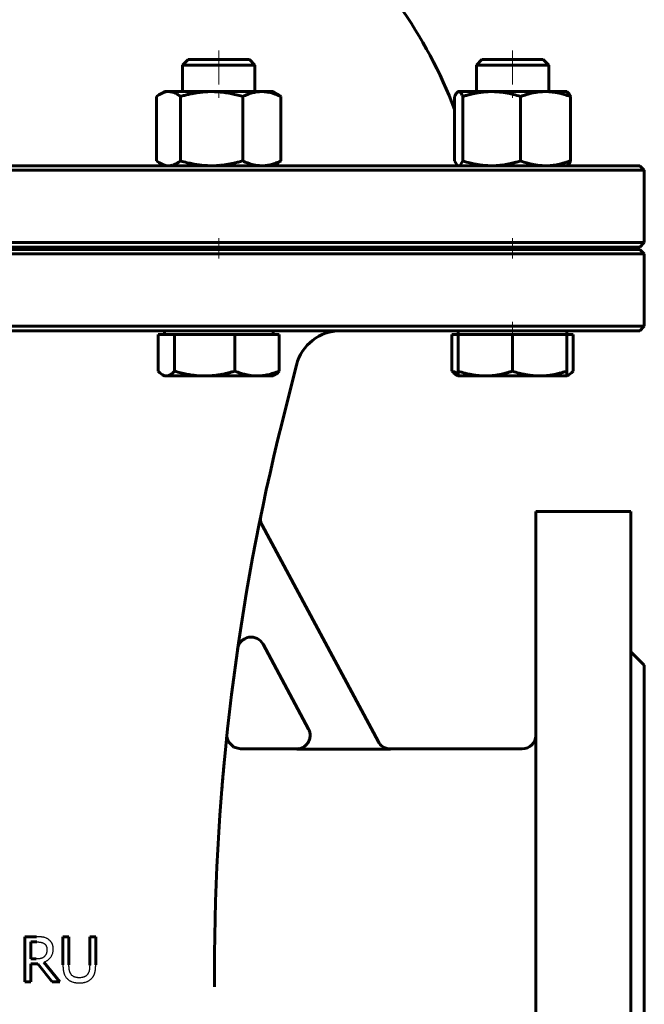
# Model space of a CAD drawing. Header units: millimetres. Extents: x -142 to 142, y -340 to 342.
# Tile 3 of 4: x 2 to 140, y -168 to 49. Entities that reach past the tile are written whole.
import ezdxf

# ---------------------------------------------------------------- set-up
doc = ezdxf.new("R2010")
doc.units = ezdxf.units.MM
for name, pattern in [('K5LT-1', [0]), ('K5LT_AXLED', [12, 7.5, -1.5, 1.5, -1.5]), ('K5LT_BASIC', [0])]:
    doc.linetypes.add(name, pattern=pattern)
doc.layers.add('Системный слой (1)', color=7, linetype='Continuous', true_color=0x6c6c6c)

# ---------------------------------------------------------------- blocks, each defined once
blk = doc.blocks.new('U0')
at = {"layer": 'Системный слой (1)', "color": 143, "linetype": 'K5LT_BASIC', "lineweight": 60, "true_color": 0x33acca}
for p, q in [((0, 17), (-139, 17)), ((139, 17), (0, 17))]:
    blk.add_line(p, q, dxfattribs=at)
blk = doc.blocks.new('U6')
at = {"layer": 'Системный слой (1)', "color": 143, "linetype": 'K5LT_BASIC', "lineweight": 60, "true_color": 0x33acca}
for p, q in [((63.13, -112), (50.73, -112)), ((113, -112), (83.86, -112))]:
    blk.add_line(p, q, dxfattribs=at)
blk = doc.blocks.new('U7')
at = {"layer": 'Системный слой (1)', "color": 143, "linetype": 'K5LT_BASIC', "lineweight": 60, "true_color": 0x33acca}
for p, q in [((0, -1.5), (-139, -1.5)), ((139, -1.5), (0, -1.5))]:
    blk.add_line(p, q, dxfattribs=at)
blk = doc.blocks.new('U10')
at = {"layer": 'Системный слой (1)', "color": 143, "linetype": 'K5LT_BASIC', "lineweight": 60, "true_color": 0x33acca}
for p, q in [((47.74, -108.84), (47.73, -108.9)), ((47.73, -108.9), (47.73, -109.01)), ((47.74, -108.76), (47.74, -108.76)), ((47.74, -108.76), (47.74, -108.76)), ((47.74, -108.76), (47.74, -108.76)), ((47.74, -108.76), (47.74, -108.76)), ((47.74, -108.76), (47.74, -108.76)), ((47.74, -108.76), (47.74, -108.76)), ((47.74, -108.76), (47.74, -108.77)), ((47.74, -108.77), (47.74, -108.77)), ((47.74, -108.77), (47.74, -108.78)), ((47.74, -108.78), (47.74, -108.78)), ((47.74, -108.78), (47.74, -108.78)), ((47.74, -108.78), (47.74, -108.78)), ((47.74, -108.78), (47.74, -108.78)), ((47.74, -108.78), (47.74, -108.78)), ((47.74, -108.78), (47.74, -108.78)), ((47.74, -108.78), (47.74, -108.79)), ((47.74, -108.79), (47.74, -108.79)), ((47.74, -108.79), (47.74, -108.79)), ((47.74, -108.79), (47.74, -108.79)), ((47.74, -108.79), (47.74, -108.79)), ((47.74, -108.79), (47.74, -108.79)), ((47.74, -108.79), (47.74, -108.79)), ((47.74, -108.79), (47.74, -108.8)), ((47.74, -108.8), (47.74, -108.8)), ((47.74, -108.8), (47.74, -108.8)), ((47.74, -108.8), (47.74, -108.81)), ((47.74, -108.81), (47.74, -108.82)), ((47.74, -108.82), (47.74, -108.84)), ((47.73, -109.01), (47.74, -109.22)), ((47.74, -109.22), (47.81, -109.65)), ((47.81, -109.65), (48.11, -110.45)), ((48.11, -110.45), (49.26, -111.62)), ((49.26, -111.62), (50.73, -112))]:
    blk.add_line(p, q, dxfattribs=at)
blk = doc.blocks.new('U14')
at = {"layer": 'Системный слой (1)', "color": 143, "linetype": 'K5LT_BASIC', "lineweight": 60, "true_color": 0x33acca}
for p, q in [((-139, -19.5), (0, -19.5)), ((0, -19.5), (139, -19.5))]:
    blk.add_line(p, q, dxfattribs=at)
blk = doc.blocks.new('U17')
at = {"layer": 'Системный слой (1)', "color": 143, "linetype": 'K5LT_BASIC', "lineweight": 60, "true_color": 0x33acca}
for p, q in [((-139, -1), (0, -1)), ((0, -1), (139, -1))]:
    blk.add_line(p, q, dxfattribs=at)
blk = doc.blocks.new('U21')
at = {"layer": 'Системный слой (1)', "color": 143, "linetype": 'K5LT_BASIC', "lineweight": 60, "true_color": 0x33acca}
for start, end in [(106.6014, 113.2947), (66.7053, 73.3986), (130.4969, 159.0486), (20.9328, 49.5031)]:
    blk.add_arc((0, -8.05), 105, start, end, dxfattribs=at)
blk = doc.blocks.new('U23')
at = {"layer": 'Системный слой (1)', "color": 143, "linetype": 'K5LT_BASIC', "lineweight": 60, "true_color": 0x33acca}
for p, q in [((122.87, -29.44), (123.01, -29.39)), ((123.01, -29.39), (123.15, -29.33)), ((123.15, -29.33), (123.29, -29.26)), ((123.29, -29.26), (123.6, -29.05)), ((123.6, -29.05), (123.92, -28.77)), ((123.92, -28.77), (124.25, -28.43))]:
    blk.add_line(p, q, dxfattribs=at)
blk = doc.blocks.new('U25')
at = {"layer": 'Системный слой (1)', "color": 143, "linetype": 'K5LT_BASIC', "lineweight": 60, "true_color": 0x33acca}
for p, q in [((99.38, 17.24), (99.68, 17.7)), ((99.68, 17.7), (99.86, 18.07)), ((98.97, 17), (99.09, 17.02)), ((99.09, 17.02), (99.38, 17.24))]:
    blk.add_line(p, q, dxfattribs=at)
blk = doc.blocks.new('U26')
at = {"layer": 'Системный слой (1)', "color": 143, "linetype": 'K5LT_BASIC', "lineweight": 60, "true_color": 0x33acca}
for p, q in [((32.19, 18.07), (32.44, 17.88)), ((32.44, 17.88), (32.69, 17.72)), ((32.69, 17.72), (32.94, 17.57)), ((32.94, 17.57), (33.59, 17.25)), ((33.59, 17.25), (34.21, 17.06)), ((34.21, 17.06), (34.83, 17))]:
    blk.add_line(p, q, dxfattribs=at)
blk = doc.blocks.new('U27')
at = {"layer": 'Системный слой (1)', "color": 143, "linetype": 'K5LT_BASIC', "lineweight": 60, "true_color": 0x33acca}
for p, q in [((140, -93.5), (140, -199.5)), ((140, -199.5), (140, -305.5))]:
    blk.add_line(p, q, dxfattribs=at)
blk = doc.blocks.new('U28')
at = {"layer": 'Системный слой (1)', "color": 143, "linetype": 'K5LT_BASIC', "lineweight": 60, "true_color": 0x33acca}
for p, q in [((32.54, -28.43), (32.87, -28.77)), ((32.87, -28.77), (33.19, -29.05)), ((33.19, -29.05), (33.5, -29.26)), ((33.5, -29.26), (33.78, -29.39)), ((33.78, -29.39), (34.05, -29.47)), ((34.05, -29.47), (34.33, -29.5))]:
    blk.add_line(p, q, dxfattribs=at)
blk = doc.blocks.new('U29')
at = {"layer": 'Системный слой (1)', "color": 143, "linetype": 'K5LT_BASIC', "lineweight": 60, "true_color": 0x33acca}
for p, q in [((110.87, 40.5), (104.09, 40.5)), ((117.64, 40.5), (110.87, 40.5))]:
    blk.add_line(p, q, dxfattribs=at)
blk = doc.blocks.new('U32')
at = {"layer": 'Системный слой (1)', "color": 143, "linetype": 'K5LT_BASIC', "lineweight": 60, "true_color": 0x33acca}
for p, q in [((98.31, 32.81), (98.07, 32.33)), ((98.54, 33.15), (98.31, 32.81)), ((98.76, 33.34), (98.54, 33.15)), ((98.83, 33.37), (98.76, 33.34)), ((98.9, 33.39), (98.83, 33.37)), ((98.97, 33.4), (98.9, 33.39))]:
    blk.add_line(p, q, dxfattribs=at)
blk = doc.blocks.new('U34')
at = {"layer": 'Системный слой (1)', "color": 143, "linetype": 'K5LT_BASIC', "lineweight": 60, "true_color": 0x33acca}
blk.add_line((137, -59.5), (137, -199.5), dxfattribs=at)
blk = doc.blocks.new('U36')
at = {"layer": 'Системный слой (1)', "color": 143, "linetype": 'K5LT_BASIC', "lineweight": 60, "true_color": 0x33acca}
blk.add_line((116, -59.5), (116, -199.5), dxfattribs=at)
blk = doc.blocks.new('U38')
at = {"layer": 'Системный слой (1)', "color": 143, "linetype": 'K5LT_BASIC', "lineweight": 60, "true_color": 0x33acca}
for p, q in [((123.19, 17.26), (123.43, 17.59)), ((123.43, 17.59), (123.67, 18.07)), ((122.97, 17.06), (123.19, 17.26)), ((122.97, 17.06), (122.97, 17.06))]:
    blk.add_line(p, q, dxfattribs=at)
blk = doc.blocks.new('U39')
at = {"layer": 'Системный слой (1)', "color": 143, "linetype": 'K5LT_BASIC', "lineweight": 60, "true_color": 0x33acca}
for p, q in [((97.48, -28.43), (97.96, -28.61)), ((97.96, -28.61), (98.42, -28.78)), ((98.42, -28.78), (98.87, -28.93))]:
    blk.add_line(p, q, dxfattribs=at)
blk = doc.blocks.new('U40')
at = {"layer": 'Системный слой (1)', "color": 143, "linetype": 'K5LT_BASIC', "lineweight": 60, "true_color": 0x33acca}
for p, q in [((98.07, 18.07), (98.25, 17.69)), ((98.25, 17.69), (98.49, 17.32)), ((98.49, 17.32), (98.71, 17.09)), ((98.71, 17.09), (98.76, 17.06)), ((98.76, 17.06), (98.83, 17.03)), ((98.83, 17.03), (98.9, 17.01)), ((98.9, 17.01), (98.97, 17))]:
    blk.add_line(p, q, dxfattribs=at)
blk = doc.blocks.new('U41')
at = {"layer": 'Системный слой (1)', "color": 143, "linetype": 'K5LT_BASIC', "lineweight": 60, "true_color": 0x33acca}
for p, q in [((123.03, 33.3), (122.97, 33.34)), ((122.97, 33.34), (122.97, 33.34)), ((123.25, 33.07), (123.03, 33.3)), ((123.49, 32.71), (123.25, 33.07)), ((123.67, 32.33), (123.49, 32.71))]:
    blk.add_line(p, q, dxfattribs=at)
blk = doc.blocks.new('U42')
at = {"layer": 'Системный слой (1)', "color": 143, "linetype": 'K5LT_BASIC', "lineweight": 60, "true_color": 0x33acca}
for p, q in [((32.69, 32.68), (32.44, 32.52)), ((32.94, 32.83), (32.69, 32.68)), ((33.58, 33.15), (32.94, 32.83)), ((34.21, 33.34), (33.58, 33.15)), ((34.83, 33.4), (34.21, 33.34)), ((32.44, 32.52), (32.19, 32.33))]:
    blk.add_line(p, q, dxfattribs=at)
blk = doc.blocks.new('U44')
at = {"layer": 'Системный слой (1)', "color": 143, "linetype": 'K5LT_BASIC', "lineweight": 60, "true_color": 0x33acca}
for p, q in [((41.13, 40.5), (39.15, 40.5)), ((52.7, 40.5), (41.13, 40.5))]:
    blk.add_line(p, q, dxfattribs=at)

msp = doc.modelspace()

# ---------------------------------------------------------------- linework, layer by layer
at = {"layer": 'Системный слой (1)', "color": 30, "linetype": 'K5LT_AXLED', "lineweight": 18, "true_color": 0xff8000}
for p, q in [((45.92, 42.5), (45.92, 31.4)), ((110.87, 42.5), (110.87, 31.4)), ((45.92, 1), (45.92, -3.5)), ((110.87, 1), (110.87, -3.5)), ((110.87, -17.5), (110.87, -22.3))]:
    msp.add_line(p, q, dxfattribs=at)
at = {"layer": 'Системный слой (1)', "color": 143, "linetype": 'K5LT_BASIC', "lineweight": 60, "true_color": 0x33acca}
for p, q in [((39.15, 40.5), (37.92, 39.27)), ((37.92, 39.27), (40.27, 39.27)), ((37.92, 33.4), (37.92, 39.27)), ((40.27, 39.27), (53.92, 39.27)), ((52.7, 40.5), (53.92, 39.27)), ((53.92, 33.4), (53.92, 39.27)), ((104.09, 40.5), (102.87, 39.27)), ((102.87, 33.4), (102.87, 39.27)), ((102.87, 39.27), (110.87, 39.27)), ((110.87, 39.27), (118.87, 39.27)), ((117.64, 40.5), (118.87, 39.27)), ((118.87, 33.4), (118.87, 39.27)), ((33.92, 33.4), (32.94, 32.83)), ((33.92, 33.4), (34.83, 33.4)), ((34.83, 33.4), (44.34, 33.4)), ((44.34, 33.4), (55.43, 33.4)), ((55.43, 33.4), (57.92, 33.4)), ((57.92, 33.4), (58.9, 32.83)), ((98.87, 33.4), (98.76, 33.34)), ((98.76, 33.34), (98.76, 33.34)), ((98.87, 33.4), (98.97, 33.4)), ((98.97, 33.4), (106.26, 33.4)), ((106.26, 33.4), (118.16, 33.4)), ((118.16, 33.4), (122.87, 33.4)), ((122.87, 33.4), (122.97, 33.34)), ((122.97, 33.34), (122.97, 33.34)), ((32.19, 32.33), (32.19, 18.07)), ((37.47, 32.33), (37.47, 18.07)), ((51.21, 32.33), (51.21, 18.07)), ((59.66, 32.33), (59.66, 18.07)), ((98.06, 32.33), (98.06, 29.5)), ((98.07, 32.33), (98.06, 32.33)), ((98.07, 32.33), (98.07, 18.07)), ((99.86, 32.33), (99.86, 18.07)), ((112.66, 32.33), (112.66, 18.07)), ((123.66, 32.33), (123.66, 18.07)), ((123.67, 32.33), (123.67, 18.07)), ((33.92, 17), (32.94, 17.57)), ((57.92, 17), (58.9, 17.57)), ((0, 16), (140, 16)), ((98.87, 17), (98.76, 17.06)), ((122.87, 17), (122.97, 17.06)), ((122.97, 17.06), (122.97, 17.06)), ((139, 17), (140, 16)), ((140, 0), (140, 16)), ((140, 0), (0, 0)), ((139, -1), (140, 0)), ((37.92, -1.5), (37.92, -1)), ((53.92, -1.5), (53.92, -1)), ((100, -1.5), (100, -1)), ((102.87, -1.5), (102.87, -1)), ((118.87, -1.5), (118.87, -1)), ((139, -1.5), (140, -2.5)), ((0, -2.5), (140, -2.5)), ((140, -18.5), (140, -2.5)), ((140, -18.5), (0, -18.5)), ((33.92, -20.3), (33.92, -19.5)), ((57.92, -20.3), (57.92, -19.5)), ((98.87, -20.3), (98.87, -19.5)), ((122.87, -20.3), (122.87, -19.5)), ((139, -19.5), (140, -18.5)), ((32.54, -20.3), (34.33, -20.3)), ((32.54, -20.3), (32.54, -28.43)), ((34.33, -20.3), (36.12, -20.3)), ((36.12, -20.3), (42.82, -20.3)), ((36.12, -20.3), (36.12, -28.43)), ((42.82, -20.3), (49.51, -20.3)), ((49.51, -20.3), (54.41, -20.3)), ((49.51, -20.3), (49.51, -28.43)), ((54.41, -20.3), (59.31, -20.3)), ((59.31, -20.3), (59.31, -28.43)), ((97.48, -20.3), (97.48, -28.43)), ((97.48, -20.3), (98.87, -20.3)), ((98.87, -20.3), (98.87, -28.43)), ((98.87, -20.3), (104.87, -20.3)), ((104.87, -20.3), (110.87, -20.3)), ((110.87, -20.3), (116.87, -20.3)), ((110.87, -20.3), (110.87, -28.43)), ((116.87, -20.3), (122.87, -20.3)), ((122.87, -20.3), (122.87, -28.43)), ((122.87, -20.3), (124.25, -20.3)), ((124.25, -20.3), (124.25, -28.43)), ((59.93, -39.79), (63.11, -27.07)), ((33.92, -29.5), (33.5, -29.26)), ((34.33, -29.5), (33.92, -29.5)), ((42.82, -29.5), (34.33, -29.5)), ((54.41, -29.5), (42.82, -29.5)), ((57.92, -29.5), (54.41, -29.5)), ((57.92, -29.5), (58.35, -29.26)), ((98.87, -29.5), (98.44, -29.26)), ((98.87, -29.5), (98.87, -28.43)), ((104.87, -29.5), (98.87, -29.5)), ((116.87, -29.5), (104.87, -29.5)), ((122.87, -29.5), (116.87, -29.5)), ((122.87, -28.43), (122.87, -29.5)), ((122.87, -29.5), (123.29, -29.26)), ((137, -59.5), (116, -59.5)), ((81.24, -110.45), (55.51, -62.53)), ((55.71, -88.84), (65.79, -107.62)), ((140, -93.5), (137, -90.5)), ((47.62, -109.98), (47.7, -109.18)), ((47.72, -109), (47.72, -109)), ((83.88, -112.04), (63.15, -112.04)), ((5.64, -153.54), (3.07, -153.54)), ((3.07, -153.54), (3.07, -163.54)), ((12.81, -153.54), (11.48, -153.54)), ((11.48, -153.54), (11.48, -159.78)), ((12.81, -159.78), (12.81, -153.54)), ((17.39, -153.54), (17.39, -159.81)), ((18.72, -153.54), (17.39, -153.54)), ((18.72, -159.78), (18.72, -153.54)), ((4.4, -158.45), (4.4, -154.69)), ((4.4, -154.69), (5.72, -154.69)), ((5.56, -158.45), (4.4, -158.45)), ((4.4, -159.56), (5.92, -159.56)), ((4.4, -163.54), (4.4, -159.56)), ((5.92, -159.56), (9.08, -163.54)), ((10.81, -163.54), (7.25, -159.19)), ((45, -164.6), (45, -161.05)), ((3.07, -163.54), (4.4, -163.54)), ((9.08, -163.54), (10.81, -163.54))]:
    msp.add_line(p, q, dxfattribs=at)
for centre, radius, start, end in [((72.81, -29.5), 10, 90, 165.9638), ((545, -161.05), 500, 165.9638, 180), ((58.15, -61.11), 3, 168.3994, 208.2307), ((53.07, -90.26), 3, 28.2307, 171.811), ((545, -161.05), 500, 174.0247, 174.0864), ((113, -109), 3, 270, 0)]:
    msp.add_arc(centre, radius, start, end, dxfattribs=at)
for points, knots in [([(37.47, 32.33), (37.25, 32.5), (36.86, 32.76), (36.39, 33.02), (35.97, 33.19), (35.6, 33.31), (35.2, 33.38), (34.96, 33.4), (34.83, 33.4)], [0, 0, 0, 0, 2.099298, 3.666194, 4.814162, 6.366241, 7.667869, 9, 9, 9, 9]), ([(44.34, 33.4), (44.04, 33.4), (43.46, 33.39), (42.58, 33.33), (41.73, 33.24), (40.9, 33.12), (40.08, 32.97), (39.24, 32.79), (38.37, 32.58), (37.78, 32.42), (37.47, 32.33)], [0, 0, 0, 0, 1.556195, 3.019436, 4.403842, 5.727684, 7.028118, 8.32451, 9.643455, 11, 11, 11, 11]), ([(51.21, 32.33), (50.71, 32.47), (49.78, 32.72), (48.68, 32.96), (47.81, 33.11), (46.99, 33.24), (46.07, 33.34), (45.15, 33.39), (44.59, 33.4), (44.34, 33.4)], [0, 0, 0, 0, 1.974251, 3.768081, 4.700854, 5.797945, 7.430361, 8.887345, 10, 10, 10, 10]), ([(55.43, 33.4), (55.25, 33.4), (54.89, 33.39), (54.35, 33.33), (53.83, 33.24), (53.32, 33.12), (52.81, 32.97), (52.29, 32.79), (51.76, 32.58), (51.4, 32.42), (51.21, 32.33)], [0, 0, 0, 0, 1.556195, 3.019436, 4.403842, 5.727684, 7.028118, 8.32451, 9.643455, 11, 11, 11, 11]), ([(59.66, 32.33), (59.29, 32.5), (58.68, 32.76), (57.92, 33.02), (57.26, 33.19), (56.66, 33.31), (56.03, 33.38), (55.63, 33.4), (55.43, 33.4)], [0, 0, 0, 0, 2.099298, 3.666194, 4.814162, 6.366241, 7.667869, 9, 9, 9, 9]), ([(98.06, 32.33), (98.12, 32.47), (98.24, 32.71), (98.4, 32.98), (98.55, 33.17), (98.67, 33.28), (98.74, 33.33), (98.76, 33.34)], [0, 0, 0, 0, 1.98732, 3.838925, 5.482306, 7.202848, 8, 8, 8, 8]), ([(99.86, 32.33), (99.79, 32.5), (99.66, 32.76), (99.49, 33.02), (99.35, 33.19), (99.23, 33.31), (99.09, 33.38), (99.01, 33.4), (98.97, 33.4)], [0, 0, 0, 0, 2.099298, 3.666194, 4.814162, 6.366241, 7.667869, 9, 9, 9, 9]), ([(106.26, 33.4), (105.98, 33.4), (105.43, 33.39), (104.62, 33.33), (103.83, 33.24), (103.06, 33.12), (102.29, 32.97), (101.51, 32.79), (100.7, 32.58), (100.15, 32.42), (99.86, 32.33)], [0, 0, 0, 0, 1.556195, 3.019436, 4.403842, 5.727684, 7.028118, 8.32451, 9.643455, 11, 11, 11, 11]), ([(112.66, 32.33), (112.11, 32.5), (111.18, 32.76), (110.02, 33.02), (109.03, 33.19), (108.11, 33.31), (107.16, 33.38), (106.56, 33.4), (106.26, 33.4)], [0, 0, 0, 0, 2.099298, 3.666194, 4.814162, 6.366241, 7.667869, 9, 9, 9, 9]), ([(118.16, 33.4), (117.92, 33.4), (117.45, 33.39), (116.75, 33.33), (116.07, 33.24), (115.4, 33.12), (114.74, 32.97), (114.07, 32.79), (113.38, 32.58), (112.9, 32.42), (112.66, 32.33)], [0, 0, 0, 0, 1.556195, 3.019436, 4.403842, 5.727684, 7.028118, 8.32451, 9.643455, 11, 11, 11, 11]), ([(123.66, 32.33), (123.19, 32.5), (122.39, 32.76), (121.4, 33.02), (120.54, 33.19), (119.75, 33.31), (118.94, 33.38), (118.42, 33.4), (118.16, 33.4)], [0, 0, 0, 0, 2.099298, 3.666194, 4.814162, 6.366241, 7.667869, 9, 9, 9, 9]), ([(122.97, 33.34), (123.02, 33.31), (123.11, 33.24), (123.25, 33.08), (123.39, 32.86), (123.53, 32.61), (123.63, 32.41), (123.66, 32.33)], [0, 0, 0, 0, 1.796561, 3.379885, 4.969186, 6.886949, 8, 8, 8, 8]), ([(34.83, 17), (34.95, 17), (35.17, 17.01), (35.51, 17.07), (35.83, 17.16), (36.15, 17.28), (36.47, 17.43), (36.8, 17.61), (37.13, 17.82), (37.36, 17.98), (37.47, 18.07)], [0, 0, 0, 0, 1.556195, 3.019436, 4.403842, 5.727684, 7.028118, 8.32451, 9.643455, 11, 11, 11, 11]), ([(37.47, 18.07), (37.98, 17.93), (38.9, 17.68), (40, 17.44), (40.87, 17.29), (41.69, 17.16), (42.61, 17.06), (43.53, 17.01), (44.1, 17), (44.34, 17)], [0, 0, 0, 0, 1.974251, 3.768081, 4.700854, 5.797945, 7.430361, 8.887345, 10, 10, 10, 10]), ([(44.34, 17), (44.64, 17), (45.23, 17.01), (46.11, 17.07), (46.95, 17.16), (47.78, 17.28), (48.61, 17.43), (49.45, 17.61), (50.31, 17.82), (50.91, 17.98), (51.21, 18.07)], [0, 0, 0, 0, 1.556195, 3.019436, 4.403842, 5.727684, 7.028118, 8.32451, 9.643455, 11, 11, 11, 11]), ([(51.21, 18.07), (51.58, 17.9), (52.19, 17.64), (52.95, 17.38), (53.61, 17.21), (54.21, 17.09), (54.84, 17.02), (55.23, 17), (55.43, 17)], [0, 0, 0, 0, 2.099298, 3.666194, 4.814162, 6.366241, 7.667869, 9, 9, 9, 9]), ([(55.43, 17), (55.62, 17), (55.98, 17.01), (56.52, 17.07), (57.04, 17.16), (57.55, 17.28), (58.06, 17.43), (58.57, 17.61), (59.11, 17.82), (59.47, 17.98), (59.66, 18.07)], [0, 0, 0, 0, 1.556195, 3.019436, 4.403842, 5.727684, 7.028118, 8.32451, 9.643455, 11, 11, 11, 11]), ([(99.86, 18.07), (100.42, 17.9), (101.34, 17.64), (102.5, 17.38), (103.49, 17.21), (104.41, 17.09), (105.36, 17.02), (105.96, 17), (106.26, 17)], [0, 0, 0, 0, 2.099298, 3.666194, 4.814162, 6.366241, 7.667869, 9, 9, 9, 9]), ([(106.26, 17), (106.54, 17), (107.09, 17.01), (107.9, 17.07), (108.69, 17.16), (109.46, 17.28), (110.23, 17.43), (111.02, 17.61), (111.82, 17.82), (112.38, 17.98), (112.66, 18.07)], [0, 0, 0, 0, 1.556195, 3.019436, 4.403842, 5.727684, 7.028118, 8.32451, 9.643455, 11, 11, 11, 11]), ([(112.66, 18.07), (113.13, 17.9), (113.93, 17.64), (114.92, 17.38), (115.78, 17.21), (116.57, 17.09), (117.38, 17.02), (117.9, 17), (118.16, 17)], [0, 0, 0, 0, 2.099298, 3.666194, 4.814162, 6.366241, 7.667869, 9, 9, 9, 9]), ([(118.16, 17), (118.4, 17), (118.87, 17.01), (119.57, 17.07), (120.25, 17.16), (120.91, 17.28), (121.58, 17.43), (122.25, 17.61), (122.94, 17.82), (123.42, 17.98), (123.66, 18.07)], [0, 0, 0, 0, 1.556195, 3.019436, 4.403842, 5.727684, 7.028118, 8.32451, 9.643455, 11, 11, 11, 11]), ([(123.66, 18.07), (123.6, 17.93), (123.48, 17.69), (123.32, 17.42), (123.17, 17.23), (123.06, 17.12), (122.99, 17.07), (122.97, 17.06)], [0, 0, 0, 0, 1.977196, 3.822854, 5.466992, 7.196295, 8, 8, 8, 8]), ([(34.33, -29.5), (34.44, -29.5), (34.62, -29.48), (34.91, -29.39), (35.18, -29.25), (35.51, -29.03), (35.82, -28.76), (36.04, -28.52), (36.12, -28.43)], [0, 0, 0, 0, 1.640789, 2.929688, 4.471024, 5.8916, 7.875494, 9, 9, 9, 9]), ([(36.12, -28.43), (36.61, -28.57), (37.52, -28.82), (38.59, -29.06), (39.43, -29.21), (40.23, -29.34), (41.13, -29.44), (42.03, -29.49), (42.58, -29.5), (42.82, -29.5)], [0, 0, 0, 0, 1.974251, 3.768081, 4.700854, 5.797945, 7.430361, 8.887345, 10, 10, 10, 10]), ([(42.82, -29.5), (43.11, -29.5), (43.68, -29.49), (44.53, -29.43), (45.36, -29.34), (46.17, -29.22), (46.97, -29.07), (47.79, -28.89), (48.63, -28.68), (49.21, -28.52), (49.51, -28.43)], [0, 0, 0, 0, 1.556195, 3.019436, 4.403842, 5.727684, 7.028118, 8.32451, 9.643455, 11, 11, 11, 11]), ([(49.51, -28.43), (49.93, -28.6), (50.64, -28.86), (51.53, -29.12), (52.29, -29.29), (52.99, -29.41), (53.72, -29.48), (54.17, -29.5), (54.41, -29.5)], [0, 0, 0, 0, 2.099298, 3.666194, 4.814162, 6.366241, 7.667869, 9, 9, 9, 9]), ([(54.41, -29.5), (54.62, -29.5), (55.04, -29.49), (55.66, -29.43), (56.27, -29.34), (56.86, -29.22), (57.45, -29.07), (58.05, -28.89), (58.67, -28.68), (59.09, -28.52), (59.31, -28.43)], [0, 0, 0, 0, 1.556195, 3.019436, 4.403842, 5.727684, 7.028118, 8.32451, 9.643455, 11, 11, 11, 11]), ([(59.31, -28.43), (59.19, -28.56), (58.97, -28.79), (58.65, -29.06), (58.45, -29.2), (58.35, -29.26)], [0, 0, 0, 0, 2.094107, 3.959856, 6, 6, 6, 6]), ([(98.44, -29.26), (98.34, -29.19), (98.13, -29.06), (97.81, -28.78), (97.6, -28.56), (97.48, -28.43)], [0, 0, 0, 0, 2.12042, 3.984235, 6, 6, 6, 6]), ([(98.87, -28.43), (99.38, -28.6), (100.25, -28.86), (101.34, -29.12), (102.27, -29.29), (103.13, -29.41), (104.02, -29.48), (104.58, -29.5), (104.87, -29.5)], [0, 0, 0, 0, 2.099298, 3.666194, 4.814162, 6.366241, 7.667869, 9, 9, 9, 9]), ([(104.87, -29.5), (105.13, -29.5), (105.64, -29.49), (106.41, -29.43), (107.15, -29.34), (107.87, -29.22), (108.59, -29.07), (109.32, -28.89), (110.08, -28.68), (110.6, -28.52), (110.87, -28.43)], [0, 0, 0, 0, 1.556195, 3.019436, 4.403842, 5.727684, 7.028118, 8.32451, 9.643455, 11, 11, 11, 11]), ([(110.87, -28.43), (111.38, -28.6), (112.25, -28.86), (113.34, -29.12), (114.27, -29.29), (115.13, -29.41), (116.02, -29.48), (116.58, -29.5), (116.87, -29.5)], [0, 0, 0, 0, 2.099298, 3.666194, 4.814162, 6.366241, 7.667869, 9, 9, 9, 9]), ([(116.87, -29.5), (117.13, -29.5), (117.64, -29.49), (118.41, -29.43), (119.15, -29.34), (119.87, -29.22), (120.59, -29.07), (121.32, -28.89), (122.08, -28.68), (122.6, -28.52), (122.87, -28.43)], [0, 0, 0, 0, 1.556195, 3.019436, 4.403842, 5.727684, 7.028118, 8.32451, 9.643455, 11, 11, 11, 11]), ([(65.77, -107.58), (65.78, -107.61), (65.8, -107.63), (65.82, -107.67), (65.83, -107.69), (65.85, -107.75), (65.87, -107.79), (65.92, -107.91), (65.95, -107.99), (66.02, -108.19), (66.05, -108.32), (66.1, -108.59), (66.11, -108.73), (66.12, -109), (66.12, -109.14), (66.1, -109.42), (66.08, -109.55), (66.01, -109.82), (65.97, -109.95), (65.88, -110.19), (65.83, -110.3), (65.71, -110.52), (65.65, -110.63), (65.49, -110.85), (65.41, -110.95), (65.23, -111.14), (65.13, -111.24), (64.92, -111.4), (64.82, -111.48), (64.6, -111.62), (64.48, -111.68), (64.24, -111.79), (64.12, -111.83), (63.87, -111.91), (63.74, -111.94), (63.45, -111.99), (63.29, -112), (63.13, -112)], [0, 0, 0, 0, 0.202521, 0.202521, 0.337535, 0.337535, 0.67507, 0.67507, 1.282634, 1.282634, 2.25325, 2.25325, 3.252061, 3.252061, 4.263358, 4.263358, 5.267184, 5.267184, 6.244719, 6.244719, 7.137722, 7.137722, 8.077885, 8.077885, 9.043861, 9.043861, 10.017967, 10.017967, 10.972988, 10.972988, 11.912732, 11.912732, 12.87275, 12.87275, 13.838201, 13.838201, 15, 15, 15, 15]), ([(83.86, -112), (83.25, -112), (82.17, -111.66), (81.44, -110.83), (81.22, -110.42)], [0, 0, 0, 0, 0.571428, 1, 1, 1, 1]), ([(46.62, -120.79), (46.66, -120.3), (46.7, -119.81), (46.78, -118.88), (46.82, -118.42), (46.9, -117.54), (46.93, -117.12), (46.97, -116.7), (46.97, -116.7), (46.98, -116.58), (46.99, -116.46), (47.03, -116.07), (47.05, -115.79), (47.08, -115.5), (47.08, -115.48), (47.09, -115.38), (47.1, -115.31), (47.11, -115.21), (47.11, -115.18), (47.11, -115.15), (47.11, -115.14), (47.11, -115.13), (47.11, -115.12), (47.11, -115.12), (47.11, -115.12), (47.11, -115.11), (47.11, -115.11), (47.11, -115.11), (47.11, -115.11), (47.12, -115.11), (47.12, -115.11), (47.12, -115.1), (47.12, -115.1), (47.12, -115.09), (47.12, -115.08), (47.12, -115.07), (47.12, -115.06), (47.12, -115.03), (47.12, -115), (47.13, -114.94), (47.13, -114.9), (47.15, -114.77), (47.15, -114.69), (47.17, -114.55), (47.18, -114.42), (47.18, -114.36)], [0, 0, 0, 0, 5.154527, 5.154527, 10.309055, 10.309055, 15.463582, 15.463582, 15.52111, 15.52111, 17.02085, 17.02085, 20.61811, 20.61811, 20.910832, 20.910832, 21.925489, 21.925489, 22.295422, 22.295422, 22.430296, 22.430296, 22.47947, 22.47947, 22.497398, 22.497398, 22.515326, 22.515326, 22.52688, 22.52688, 22.5468, 22.5468, 22.585047, 22.585047, 22.660744, 22.660744, 22.81174, 22.81174, 23.112934, 23.112934, 23.713729, 23.713729, 24.912132, 24.912132, 25.772637, 25.772637, 25.772637, 25.772637]), ([(47.09, -115.33), (47.08, -115.45), (47.06, -115.66), (47.04, -115.9), (47.03, -116.03), (47, -116.33), (46.99, -116.5), (46.96, -116.87), (46.94, -117.05), (46.92, -117.26), (46.92, -117.28), (46.89, -117.58), (46.87, -117.85), (46.84, -118.14)], [0, 0, 0, 0, 1.914764, 1.914764, 3.829529, 3.829529, 6.510202, 6.510202, 9.190875, 9.190875, 9.462363, 9.462363, 13.403365, 13.403365, 13.403365, 13.403365])]:
    msp.add_open_spline(points, degree=3, knots=knots, dxfattribs=at)
for points in [[(58.9, 32.83), (59.15, 32.69), (59.4, 32.53), (59.66, 32.33)], [(59.66, 18.07), (59.4, 17.87), (59.15, 17.71), (58.9, 17.57)]]:
    msp.add_open_spline(points, degree=3, dxfattribs=at)
at = {"layer": 'Системный слой (1)', "color": 7, "linetype": 'K5LT-1'}
for points, knots in [([(63.15, -112.04), (63.27, -112.04), (63.51, -112.02), (63.77, -111.97), (63.96, -111.92), (64.09, -111.88), (64.22, -111.84), (64.31, -111.8), (64.38, -111.77), (64.46, -111.73), (64.64, -111.64), (64.77, -111.56), (64.89, -111.48), (64.92, -111.45), (64.97, -111.41), (65.06, -111.35), (65.22, -111.21), (65.43, -110.99), (65.64, -110.71), (65.8, -110.45), (65.9, -110.23), (65.95, -110.11), (65.98, -110.02), (65.99, -109.98), (66.01, -109.92), (66.04, -109.82), (66.09, -109.63), (66.12, -109.45), (66.13, -109.3), (66.13, -109.26), (66.14, -109.18), (66.14, -109.07), (66.14, -108.86), (66.11, -108.57), (66.04, -108.23), (65.93, -107.91), (65.84, -107.71), (65.79, -107.62)], [0, 0, 0, 0, 0.0367803, 0.0735607, 0.0773478, 0.0964194, 0.1154911, 0.1190072, 0.1251836, 0.1375363, 0.1479918, 0.1831527, 0.1868978, 0.190611, 0.1957793, 0.2061159, 0.2225742, 0.2597058, 0.2956158, 0.3306406, 0.349323, 0.3680054, 0.3716415, 0.3752583, 0.3807031, 0.3915927, 0.4059811, 0.4421487, 0.4459161, 0.4497897, 0.4559242, 0.4681933, 0.4823906, 0.5191702, 0.5559498, 0.5883689, 0.620788, 0.620788, 0.620788, 0.620788]), ([(81.24, -110.45), (81.3, -110.56), (81.43, -110.77), (81.66, -111.07), (81.87, -111.26), (82.01, -111.38), (82.11, -111.46), (82.28, -111.58), (82.48, -111.69), (82.68, -111.78), (82.8, -111.83), (82.98, -111.9), (83.12, -111.94), (83.36, -111.99), (83.57, -112.02), (83.78, -112.04), (83.88, -112.04)], [0, 0, 0, 0, 0.0372807, 0.0745613, 0.1125524, 0.1220061, 0.1314599, 0.1503674, 0.1838826, 0.2005924, 0.2173022, 0.2212064, 0.2585302, 0.262343, 0.2934118, 0.3244807, 0.3244807, 0.3244807, 0.3244807]), ([(8.19, -154.07), (8.13, -154.03), (8.02, -153.96), (7.89, -153.9), (7.71, -153.81), (7.54, -153.74), (7.31, -153.68), (7.2, -153.65), (7.13, -153.64), (7.1, -153.64), (7.04, -153.63), (6.95, -153.62), (6.81, -153.6), (6.55, -153.57), (6.17, -153.55), (5.83, -153.54), (5.64, -153.54)], [-0.2641886, -0.2641886, -0.2641886, -0.2641886, -0.2430545, -0.2219205, -0.217669, -0.17794, -0.1586133, -0.1392866, -0.1378732, -0.1350465, -0.1293929, -0.1180859, -0.1053984, -0.0826652, -0.0424828, 0, 0, 0, 0]), ([(9.32, -156.26), (9.32, -156.22), (9.32, -156.16), (9.32, -156.06), (9.31, -155.96), (9.3, -155.84), (9.28, -155.7), (9.25, -155.54), (9.21, -155.39), (9.17, -155.26), (9.12, -155.13), (9.07, -155.03), (9.03, -154.95), (8.99, -154.88), (8.93, -154.79), (8.86, -154.69), (8.8, -154.62), (8.71, -154.51), (8.57, -154.36), (8.37, -154.19), (8.24, -154.1), (8.19, -154.07)], [-0.3171963, -0.3171963, -0.3171963, -0.3171963, -0.3069313, -0.2966664, -0.2864014, -0.2761364, -0.2571583, -0.2381801, -0.2204123, -0.2026444, -0.1857701, -0.1688957, -0.1607565, -0.1526174, -0.1363391, -0.1200608, -0.1037825, -0.0995611, -0.0627831, -0.0217332, 0, 0, 0, 0]), ([(5.72, -154.69), (5.75, -154.69), (5.82, -154.69), (5.92, -154.69), (6.01, -154.7), (6.1, -154.7), (6.18, -154.71), (6.26, -154.71), (6.34, -154.72), (6.41, -154.73), (6.47, -154.74), (6.55, -154.75), (6.64, -154.77), (6.74, -154.79), (6.84, -154.82), (6.93, -154.85), (7, -154.87), (7.11, -154.92), (7.2, -154.97), (7.28, -155.02), (7.31, -155.03)], [-0.1727059, -0.1727059, -0.1727059, -0.1727059, -0.1646418, -0.1565777, -0.1485136, -0.1404496, -0.1333003, -0.126151, -0.1190017, -0.1118525, -0.1054883, -0.0991242, -0.0863958, -0.0750066, -0.0636174, -0.0522281, -0.0408389, -0.0367133, -0.0098092, 0, 0, 0, 0]), ([(7.25, -159.19), (7.29, -159.18), (7.36, -159.15), (7.47, -159.1), (7.58, -159.05), (7.72, -158.98), (7.88, -158.89), (8.11, -158.74), (8.33, -158.57), (8.52, -158.38), (8.69, -158.19), (8.84, -157.99), (8.96, -157.79), (9.06, -157.59), (9.17, -157.33), (9.23, -157.09), (9.27, -156.89), (9.3, -156.75), (9.31, -156.57), (9.32, -156.43), (9.32, -156.33), (9.32, -156.28), (9.32, -156.26)], [-0.2428036, -0.2428036, -0.2428036, -0.2428036, -0.2354619, -0.2281202, -0.2207785, -0.2134368, -0.1998419, -0.186247, -0.1590572, -0.1461286, -0.1332001, -0.1084105, -0.0975813, -0.0867522, -0.0650939, -0.0429174, -0.0398171, -0.0281776, -0.016538, -0.008269, -0.0041345, 0, 0, 0, 0]), ([(7.31, -155.03), (7.33, -155.05), (7.38, -155.09), (7.44, -155.13), (7.51, -155.19), (7.59, -155.28), (7.69, -155.41), (7.76, -155.53), (7.8, -155.63), (7.84, -155.73), (7.87, -155.82), (7.9, -155.95), (7.93, -156.09), (7.94, -156.25), (7.94, -156.34), (7.94, -156.36)], [-0.1339105, -0.1339105, -0.1339105, -0.1339105, -0.1257314, -0.1175522, -0.1158941, -0.1005606, -0.0856848, -0.0704974, -0.0629037, -0.05531, -0.0403128, -0.0379971, -0.0213373, -0.0046776, 0, 0, 0, 0]), ([(7.94, -156.36), (7.94, -156.39), (7.94, -156.45), (7.93, -156.54), (7.93, -156.63), (7.92, -156.71), (7.91, -156.79), (7.9, -156.89), (7.88, -157), (7.84, -157.14), (7.81, -157.25), (7.77, -157.36), (7.71, -157.49), (7.62, -157.64), (7.52, -157.78), (7.43, -157.87), (7.39, -157.91), (7.37, -157.93)], [-0.153701, -0.153701, -0.153701, -0.153701, -0.1468901, -0.1400792, -0.1332683, -0.1264574, -0.1202009, -0.1139445, -0.1014316, -0.0898034, -0.0781752, -0.0677544, -0.0573337, -0.0370975, -0.0168614, -0.0084307, 0, 0, 0, 0]), ([(7.37, -157.93), (7.35, -157.96), (7.3, -158), (7.25, -158.05), (7.17, -158.11), (7.05, -158.18), (6.91, -158.25), (6.79, -158.3), (6.71, -158.32), (6.65, -158.34), (6.6, -158.35), (6.55, -158.36), (6.49, -158.37), (6.41, -158.39), (6.29, -158.41), (6.02, -158.44), (5.77, -158.45), (5.56, -158.45)], [-0.1387188, -0.1387188, -0.1387188, -0.1387188, -0.1311531, -0.1235874, -0.1220043, -0.107152, -0.092061, -0.0845154, -0.0769699, -0.0732687, -0.0695675, -0.0658663, -0.0621651, -0.0552594, -0.0483538, -0.0370287, 0, 0, 0, 0]), ([(11.48, -159.78), (11.48, -159.84), (11.48, -159.96), (11.48, -160.14), (11.49, -160.31), (11.5, -160.47), (11.52, -160.62), (11.54, -160.81), (11.56, -160.99), (11.59, -161.15), (11.61, -161.26), (11.64, -161.37), (11.66, -161.47), (11.69, -161.57), (11.72, -161.66), (11.75, -161.75), (11.78, -161.84), (11.82, -161.92), (11.86, -162.03), (11.96, -162.22), (12.11, -162.47), (12.29, -162.68), (12.4, -162.8), (12.44, -162.83)], [-0.2116295, -0.2116295, -0.2116295, -0.2116295, -0.2025291, -0.1934286, -0.1843282, -0.1752277, -0.1670708, -0.1589139, -0.1426001, -0.1352387, -0.1278774, -0.120516, -0.1131546, -0.1065386, -0.0999227, -0.0933067, -0.0866907, -0.0801932, -0.0736958, -0.0607008, -0.0350474, -0.009394, 0, 0, 0, 0]), ([(13.24, -161.8), (13.21, -161.76), (13.16, -161.68), (13.11, -161.59), (13.07, -161.49), (13.03, -161.4), (12.99, -161.3), (12.97, -161.23), (12.95, -161.18), (12.93, -161.1), (12.91, -161.03), (12.9, -160.97), (12.89, -160.92), (12.88, -160.85), (12.87, -160.77), (12.86, -160.69), (12.85, -160.6), (12.83, -160.48), (12.82, -160.33), (12.82, -160.18), (12.81, -160.06), (12.81, -159.97), (12.81, -159.88), (12.81, -159.81), (12.81, -159.78)], [-0.5635178, -0.5635178, -0.5635178, -0.5635178, -0.5199182, -0.4763186, -0.4673032, -0.4231448, -0.3789864, -0.3698597, -0.3563375, -0.3292931, -0.3022486, -0.2887264, -0.2752042, -0.2582932, -0.2244713, -0.2075603, -0.1906493, -0.1568273, -0.1176205, -0.0784137, -0.0588103, -0.0392068, -0.0196034, 0, 0, 0, 0]), ([(17.39, -159.81), (17.39, -159.85), (17.39, -159.93), (17.38, -160.05), (17.38, -160.17), (17.38, -160.28), (17.37, -160.38), (17.36, -160.52), (17.34, -160.64), (17.33, -160.76), (17.32, -160.83), (17.31, -160.89), (17.3, -160.96), (17.28, -161.02), (17.27, -161.09), (17.25, -161.15), (17.24, -161.21), (17.22, -161.27), (17.19, -161.34), (17.16, -161.41), (17.11, -161.54), (17.05, -161.66), (16.98, -161.77), (16.96, -161.8)], [-0.1428385, -0.1428385, -0.1428385, -0.1428385, -0.1363464, -0.1298543, -0.1233623, -0.1168702, -0.1103782, -0.1038861, -0.090902, -0.0858528, -0.0808035, -0.0757543, -0.070705, -0.0658919, -0.0610787, -0.0562655, -0.0514523, -0.0466391, -0.041826, -0.0321996, -0.0301315, -0.0088107, 0, 0, 0, 0]), ([(17.76, -162.83), (17.8, -162.79), (17.88, -162.71), (17.96, -162.61), (18.04, -162.52), (18.11, -162.42), (18.18, -162.32), (18.22, -162.24), (18.25, -162.19), (18.29, -162.13), (18.32, -162.05), (18.37, -161.96), (18.42, -161.84), (18.47, -161.7), (18.5, -161.6), (18.53, -161.49), (18.56, -161.35), (18.6, -161.19), (18.63, -161), (18.66, -160.78), (18.69, -160.53), (18.7, -160.32), (18.71, -160.15), (18.71, -160.03), (18.72, -159.91), (18.72, -159.82), (18.72, -159.78)], [-0.3289804, -0.3289804, -0.3289804, -0.3289804, -0.3119481, -0.2949157, -0.2913852, -0.2745248, -0.2576645, -0.2542593, -0.2492209, -0.239144, -0.2321953, -0.2252467, -0.2082211, -0.1911956, -0.1826828, -0.17417, -0.1571444, -0.1410814, -0.1250184, -0.099337, -0.0745027, -0.0496685, -0.0372514, -0.0248342, -0.0124171, 0, 0, 0, 0]), ([(12.44, -162.83), (12.48, -162.87), (12.56, -162.95), (12.66, -163.03), (12.81, -163.15), (12.94, -163.23), (13.07, -163.3), (13.12, -163.33), (13.22, -163.38), (13.42, -163.48), (13.66, -163.56), (13.92, -163.63), (14.12, -163.67), (14.33, -163.71), (14.52, -163.73), (14.68, -163.74), (14.82, -163.75), (14.95, -163.75), (15.05, -163.75), (15.09, -163.75)], [-0.5294399, -0.5294399, -0.5294399, -0.5294399, -0.4935205, -0.4576011, -0.4501394, -0.3774636, -0.3699186, -0.3594419, -0.3384884, -0.3049453, -0.2313749, -0.1945897, -0.1578045, -0.1210193, -0.084234, -0.0631755, -0.042117, -0.0210585, 0, 0, 0, 0]), ([(15.09, -162.62), (15.06, -162.62), (15, -162.62), (14.9, -162.61), (14.81, -162.61), (14.72, -162.6), (14.63, -162.59), (14.53, -162.57), (14.35, -162.54), (14.14, -162.48), (13.92, -162.39), (13.72, -162.29), (13.55, -162.16), (13.4, -162.02), (13.3, -161.89), (13.25, -161.82), (13.24, -161.8)], [-0.2663375, -0.2663375, -0.2663375, -0.2663375, -0.256398, -0.2464585, -0.236519, -0.2265795, -0.217469, -0.2083585, -0.1901375, -0.1563546, -0.1259533, -0.0963945, -0.0672102, -0.0380259, -0.0094078, 0, 0, 0, 0]), ([(16.96, -161.8), (16.94, -161.83), (16.9, -161.88), (16.85, -161.94), (16.79, -162.02), (16.69, -162.12), (16.55, -162.22), (16.44, -162.3), (16.34, -162.35), (16.26, -162.39), (16.19, -162.42), (16.13, -162.44), (16.05, -162.47), (15.95, -162.5), (15.8, -162.54), (15.67, -162.57), (15.45, -162.6), (15.28, -162.62), (15.13, -162.62), (15.09, -162.62)], [-0.1756812, -0.1756812, -0.1756812, -0.1756812, -0.1666365, -0.1575918, -0.1556902, -0.1377043, -0.1191968, -0.109943, -0.1006893, -0.091561, -0.0869969, -0.0824328, -0.0738388, -0.0652448, -0.0583391, -0.0371013, -0.0330202, -0.0077014, 0, 0, 0, 0]), ([(15.09, -163.75), (15.14, -163.75), (15.24, -163.75), (15.38, -163.75), (15.53, -163.74), (15.66, -163.73), (15.78, -163.72), (15.94, -163.7), (16.08, -163.67), (16.22, -163.65), (16.32, -163.62), (16.41, -163.6), (16.58, -163.55), (16.74, -163.49), (16.89, -163.43), (16.99, -163.38), (17.07, -163.34), (17.23, -163.25), (17.44, -163.11), (17.64, -162.94), (17.75, -162.84), (17.76, -162.83)], [-0.2182194, -0.2182194, -0.2182194, -0.2182194, -0.2093785, -0.2005376, -0.1916967, -0.1828558, -0.1748616, -0.1668675, -0.1508792, -0.143587, -0.1362948, -0.1290026, -0.1217104, -0.0948219, -0.0880998, -0.0813777, -0.0679334, -0.0651108, -0.0353998, -0.0041228, 0, 0, 0, 0])]:
    msp.add_open_spline(points, degree=3, knots=knots, dxfattribs=at)

# ---------------------------------------------------------------- block references
at = {"layer": 'Системный слой (1)'}
for name in ['U21', 'U44', 'U29', 'U42', 'U32', 'U41', 'U26', 'U40', 'U25', 'U38', 'U0', 'U17', 'U7', 'U14', 'U28', 'U39', 'U23', 'U36', 'U34', 'U27', 'U10', 'U6']:
    msp.add_blockref(name, (0, 0), dxfattribs=at)

doc.saveas('drawing.dxf')
